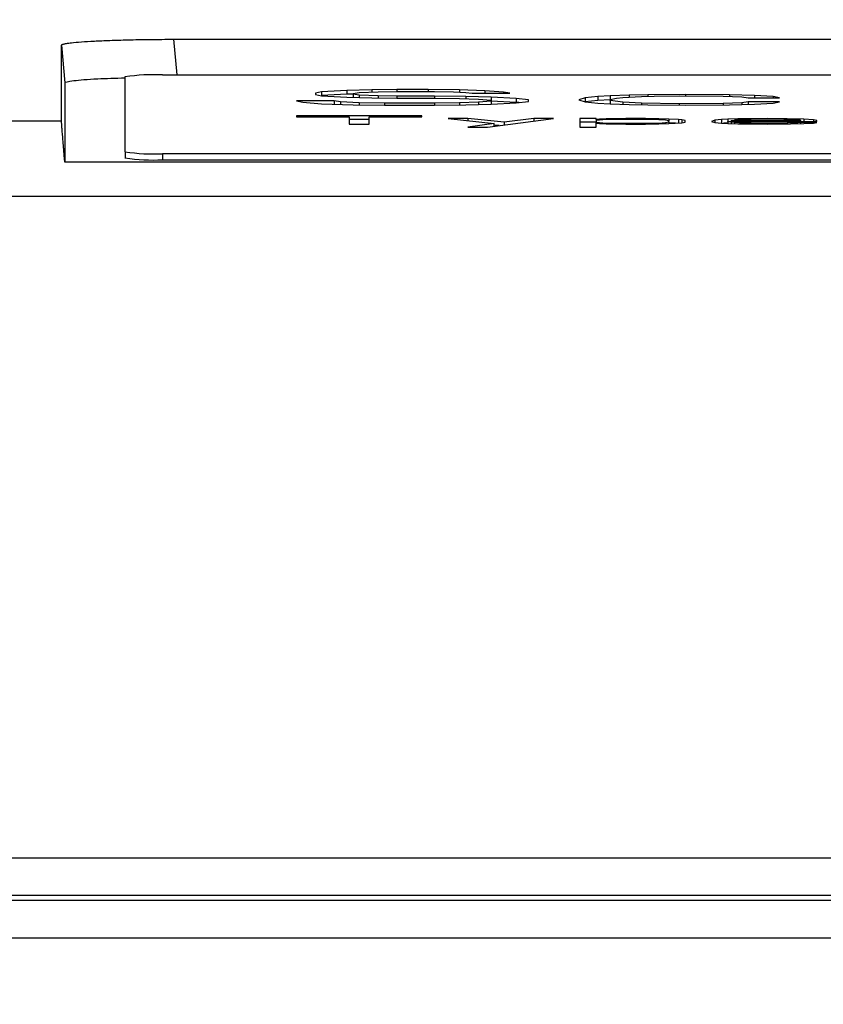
# Paper-space layout 'Web Drawing(2)' of a CAD drawing. Header units: millimetres. Extents: x 71 to 1085, y 76 to 849.
# Tile 13 of 63: x 352 to 374, y 242 to 269. Entities that reach past the tile are written whole.
import ezdxf

# ---------------------------------------------------------------- set-up
doc = ezdxf.new("R2010")
doc.units = ezdxf.units.MM
doc.layers.add('DIMENSIONS', color=140, linetype='Continuous', lineweight=25)
doc.styles.add('SLDTEXTSTYLE0', font='TXT', dxfattribs={"width": 0.75})
doc.dimstyles.new('SLDDIMSTYLE0', dxfattribs={"dimtxt": 10, "dimasz": 10, "dimexe": 0, "dimexo": 0.0625, "dimgap": 2.5, "dimtad": 0, "dimtih": 1, "dimtoh": 1, "dimdec": 1, "dimrnd": 1e-09, "dimzin": 4, "dimdsep": 46, "dimtxsty": 'SLDTEXTSTYLE0', "dimsah": 1, "dimcen": 0.09, "dimadec": 0, "dimazin": 1, "dimtfac": 1, "dimtdec": 1, "dimtofl": 0, "dimtmove": 0, "dimatfit": 3, "dimfxl": 0, "dimfrac": 2, "dimtolj": 1, "dimtzin": 12, "dimarcsym": 0})

# ---------------------------------------------------------------- blocks, each defined once
blk = doc.blocks.new('_D_26')
at = {"layer": 'DIMENSIONS'}
for p, q in [((214.505, 243.63), (214.505, 343.861)), ((560.505, 243.63), (560.505, 343.861)), ((370.88, 342.158), (367.833, 342.158)), ((367.833, 342.158), (367.833, 326.283)), ((404.13, 342.158), (407.177, 342.158)), ((407.177, 342.158), (407.177, 326.283)), ((214.505, 340.686), (362.986, 340.686)), ((560.505, 340.686), (412.023, 340.686)), ((367.833, 326.283), (370.88, 326.283)), ((407.177, 326.283), (404.13, 326.283))]:
    blk.add_line(p, q, dxfattribs=at)
for points in [[(214.505, 340.686), (224.505, 339.147), (224.505, 342.224)], [(560.505, 340.686), (550.505, 342.224), (550.505, 339.147)]]:
    blk.add_solid(points, dxfattribs=at)
at = {"layer": 'DIMENSIONS', "char_height": 10, "attachment_point": 1, "style": 'SLDTEXTSTYLE0'}
for s, insert in [('346.0', (370.88, 357.08)), ('13.62', (370.88, 339.173))]:
    blk.add_mtext(s, dxfattribs=dict(at, insert=insert))
blk = doc.blocks.new('_D_27')
at = {"layer": 'DIMENSIONS'}
for p, q in [((332.505, 243.63), (332.505, 302.903)), ((442.505, 243.63), (442.505, 302.903)), ((374.574, 301.2), (371.527, 301.2)), ((371.527, 301.2), (371.527, 285.325)), ((400.435, 301.2), (403.482, 301.2)), ((403.482, 301.2), (403.482, 285.325)), ((332.505, 299.728), (366.681, 299.728)), ((442.505, 299.728), (408.329, 299.728)), ((371.527, 285.325), (374.574, 285.325)), ((403.482, 285.325), (400.435, 285.325))]:
    blk.add_line(p, q, dxfattribs=at)
for points in [[(332.505, 299.728), (342.505, 298.19), (342.505, 301.267)], [(442.505, 299.728), (432.505, 301.267), (432.505, 298.19)]]:
    blk.add_solid(points, dxfattribs=at)
at = {"layer": 'DIMENSIONS', "char_height": 10, "attachment_point": 1, "style": 'SLDTEXTSTYLE0'}
for s, insert in [('110.0', (370.88, 316.122)), ('4.33', (374.574, 298.216))]:
    blk.add_mtext(s, dxfattribs=dict(at, insert=insert))

psp = doc.layouts.new('Web Drawing(2)')

# ---------------------------------------------------------------- linework, layer by layer
for p, q in [((356.306, 268.003), (418.704, 268.003)), ((356.389, 267.056), (356.306, 268.003)), ((353.317, 265.824), (353.317, 267.847)), ((353.317, 267.847), (353.405, 266.845)), ((355.005, 265.015), (355.005, 267.004)), ((356.005, 267.056), (419.005, 267.056)), ((353.405, 266.845), (353.405, 264.736)), ((360.897, 266.641), (360.23, 266.606)), ((361.564, 266.659), (360.897, 266.641)), ((360.897, 266.641), (360.897, 266.542)), ((362.23, 266.668), (361.564, 266.659)), ((361.564, 266.659), (361.564, 266.6)), ((363.064, 266.668), (362.23, 266.668)), ((362.23, 266.668), (362.23, 266.615)), ((363.897, 266.659), (363.064, 266.668)), ((363.064, 266.668), (363.064, 266.615)), ((364.564, 266.632), (363.897, 266.659)), ((363.897, 266.659), (363.897, 266.597)), ((365.064, 266.597), (364.564, 266.632)), ((364.564, 266.632), (364.564, 266.57)), ((360.564, 266.365), (359.564, 266.365)), ((359.564, 266.365), (359.73, 266.33)), ((360.23, 266.606), (360.064, 266.57)), ((360.064, 266.57), (360.064, 266.535)), ((360.064, 266.535), (360.23, 266.499)), ((360.23, 266.506), (360.214, 266.502)), ((360.23, 266.606), (360.23, 266.506)), ((360.897, 266.542), (360.23, 266.506)), ((360.23, 266.499), (360.897, 266.463)), ((360.73, 266.339), (360.564, 266.365)), ((360.564, 266.365), (360.564, 266.274)), ((361.064, 266.546), (360.897, 266.542)), ((360.897, 266.463), (361.564, 266.445)), ((361.064, 266.561), (361.23, 266.588)), ((361.064, 266.543), (361.064, 266.561)), ((361.23, 266.517), (361.064, 266.543)), ((361.064, 266.543), (361.064, 266.459)), ((361.23, 266.588), (361.73, 266.606)), ((361.73, 266.499), (361.23, 266.517)), ((361.23, 266.517), (361.23, 266.454)), ((361.564, 266.445), (362.23, 266.437)), ((361.73, 266.606), (362.23, 266.615)), ((362.23, 266.49), (361.73, 266.499)), ((361.73, 266.499), (361.73, 266.443)), ((362.23, 266.615), (363.23, 266.615)), ((363.23, 266.49), (362.23, 266.49)), ((362.23, 266.49), (362.23, 266.437)), ((362.23, 266.437), (363.23, 266.437)), ((363.23, 266.615), (363.73, 266.606)), ((364.064, 266.481), (363.23, 266.49)), ((363.23, 266.49), (363.23, 266.437)), ((363.23, 266.437), (363.897, 266.428)), ((363.73, 266.606), (364.064, 266.588)), ((363.897, 266.428), (364.397, 266.41)), ((364.064, 266.588), (364.23, 266.57)), ((364.73, 266.463), (364.064, 266.481)), ((364.064, 266.481), (364.064, 266.422)), ((364.23, 266.57), (365.23, 266.57)), ((364.397, 266.41), (364.73, 266.383)), ((365.397, 266.428), (364.73, 266.463)), ((364.73, 266.463), (364.73, 266.383)), ((364.73, 266.383), (364.73, 266.356)), ((365.397, 266.328), (364.73, 266.363)), ((365.23, 266.57), (365.064, 266.597)), ((365.064, 266.597), (365.064, 266.57)), ((365.73, 266.392), (365.397, 266.428)), ((365.397, 266.428), (365.397, 266.328)), ((365.73, 266.347), (365.73, 266.392)), ((367.23, 266.445), (367.064, 266.392)), ((367.064, 266.392), (367.23, 266.339)), ((367.564, 266.481), (367.23, 266.445)), ((367.23, 266.445), (367.23, 266.346)), ((367.564, 266.381), (367.23, 266.346)), ((367.897, 266.499), (367.564, 266.481)), ((367.564, 266.481), (367.564, 266.381)), ((367.897, 266.399), (367.564, 266.381)), ((368.397, 266.517), (367.897, 266.499)), ((367.897, 266.499), (367.897, 266.401)), ((367.897, 266.401), (368.064, 266.437)), ((367.897, 266.374), (367.897, 266.401)), ((368.23, 266.33), (367.897, 266.374)), ((367.897, 266.374), (367.897, 266.285)), ((368.064, 266.437), (368.23, 266.454)), ((368.23, 266.454), (368.73, 266.481)), ((368.897, 266.526), (368.397, 266.517)), ((368.397, 266.517), (368.397, 266.463)), ((368.73, 266.481), (369.064, 266.49)), ((369.897, 266.535), (368.897, 266.526)), ((368.897, 266.526), (368.897, 266.486)), ((369.064, 266.49), (369.73, 266.499)), ((369.73, 266.499), (370.897, 266.49)), ((371.064, 266.526), (369.897, 266.535)), ((369.897, 266.535), (369.897, 266.498)), ((370.897, 266.49), (371.397, 266.472)), ((371.73, 266.508), (371.064, 266.526)), ((371.064, 266.526), (371.064, 266.484)), ((371.397, 266.472), (371.564, 266.445)), ((371.564, 266.445), (372.397, 266.445)), ((372.23, 266.481), (371.73, 266.508)), ((371.73, 266.508), (371.73, 266.445)), ((372.397, 266.445), (372.23, 266.481)), ((372.23, 266.481), (372.23, 266.445)), ((359.73, 266.33), (360.23, 266.285)), ((360.23, 266.285), (361.064, 266.258)), ((361.23, 266.312), (360.73, 266.339)), ((360.73, 266.339), (360.73, 266.269)), ((361.064, 266.258), (361.897, 266.249)), ((361.897, 266.303), (361.23, 266.312)), ((361.23, 266.312), (361.23, 266.257)), ((363.23, 266.303), (361.897, 266.303)), ((361.897, 266.303), (361.897, 266.249)), ((361.897, 266.249), (363.23, 266.249)), ((363.897, 266.312), (363.23, 266.303)), ((363.23, 266.303), (363.23, 266.249)), ((363.23, 266.249), (364.064, 266.258)), ((364.397, 266.33), (363.897, 266.312)), ((363.897, 266.312), (363.897, 266.257)), ((364.064, 266.258), (364.73, 266.276)), ((364.73, 266.356), (364.397, 266.33)), ((364.397, 266.33), (364.397, 266.267)), ((364.73, 266.356), (364.73, 266.276)), ((364.73, 266.276), (365.397, 266.312)), ((365.397, 266.312), (365.73, 266.347)), ((365.472, 266.32), (365.397, 266.328)), ((367.23, 266.346), (367.219, 266.342)), ((367.23, 266.339), (367.564, 266.303)), ((367.564, 266.303), (367.897, 266.285)), ((367.897, 266.285), (368.397, 266.267)), ((368.73, 266.303), (368.23, 266.33)), ((368.23, 266.33), (368.23, 266.273)), ((368.397, 266.267), (368.897, 266.258)), ((369.73, 266.285), (368.73, 266.303)), ((368.73, 266.303), (368.73, 266.261)), ((368.897, 266.258), (369.897, 266.249)), ((370.897, 266.294), (369.73, 266.285)), ((369.73, 266.285), (369.73, 266.251)), ((369.897, 266.249), (371.064, 266.258)), ((371.397, 266.312), (370.897, 266.294)), ((370.897, 266.294), (370.897, 266.257)), ((371.064, 266.258), (371.73, 266.276)), ((371.564, 266.339), (371.397, 266.312)), ((371.397, 266.312), (371.397, 266.267)), ((372.397, 266.339), (371.564, 266.339)), ((371.564, 266.339), (371.564, 266.272)), ((371.73, 266.276), (372.23, 266.303)), ((372.23, 266.303), (372.397, 266.339)), ((362.889, 265.968), (359.564, 265.968)), ((359.564, 265.968), (359.564, 265.945)), ((359.564, 265.945), (360.964, 265.945)), ((360.964, 265.945), (360.964, 265.748)), ((361.489, 265.868), (360.964, 265.868)), ((361.489, 265.748), (361.489, 265.945)), ((361.489, 265.945), (362.889, 265.945)), ((362.889, 265.945), (362.889, 265.968)), ((363.589, 265.898), (364.814, 265.767)), ((364.114, 265.898), (363.589, 265.898)), ((365.076, 265.8), (364.114, 265.898)), ((364.114, 265.898), (364.114, 265.842)), ((364.639, 265.673), (366.389, 265.898)), ((365.864, 265.898), (365.076, 265.8)), ((366.389, 265.898), (365.864, 265.898)), ((365.864, 265.898), (365.864, 265.83)), ((367.526, 265.898), (367.089, 265.898)), ((367.089, 265.898), (367.089, 265.673)), ((367.526, 265.87), (367.526, 265.898)), ((367.614, 265.879), (367.526, 265.87)), ((367.526, 265.87), (367.526, 265.846)), ((367.701, 265.86), (367.526, 265.846)), ((367.526, 265.846), (367.526, 265.8)), ((367.789, 265.888), (367.614, 265.879)), ((367.614, 265.879), (367.614, 265.853)), ((367.964, 265.87), (367.701, 265.86)), ((367.964, 265.893), (367.789, 265.888)), ((367.789, 265.888), (367.789, 265.863)), ((368.314, 265.898), (367.964, 265.893)), ((367.964, 265.893), (367.964, 265.87)), ((368.314, 265.874), (367.964, 265.87)), ((368.839, 265.898), (368.314, 265.898)), ((368.314, 265.898), (368.314, 265.874)), ((368.839, 265.874), (368.314, 265.874)), ((369.189, 265.893), (368.839, 265.898)), ((368.839, 265.898), (368.839, 265.874)), ((369.189, 265.865), (368.839, 265.874)), ((369.451, 265.884), (369.189, 265.893)), ((369.189, 265.893), (369.189, 265.865)), ((369.364, 265.851), (369.189, 265.865)), ((369.451, 265.837), (369.364, 265.851)), ((369.714, 265.87), (369.451, 265.884)), ((369.451, 265.884), (369.451, 265.837)), ((369.451, 265.809), (369.451, 265.837)), ((369.801, 265.86), (369.714, 265.87)), ((369.714, 265.87), (369.714, 265.78)), ((369.889, 265.842), (369.801, 265.86)), ((369.801, 265.86), (369.801, 265.785)), ((369.889, 265.804), (369.889, 265.842)), ((370.676, 265.851), (370.589, 265.823)), ((370.851, 265.87), (370.676, 265.851)), ((370.676, 265.851), (370.676, 265.795)), ((371.026, 265.879), (370.851, 265.87)), ((370.851, 265.87), (370.851, 265.776)), ((371.289, 265.888), (371.026, 265.879)), ((371.026, 265.879), (371.026, 265.823)), ((371.114, 265.846), (371.201, 265.856)), ((371.114, 265.842), (371.114, 265.846)), ((371.114, 265.842), (372.951, 265.842)), ((371.114, 265.842), (371.114, 265.823)), ((371.464, 265.87), (371.201, 265.856)), ((371.551, 265.893), (371.289, 265.888)), ((371.289, 265.888), (371.289, 265.86)), ((371.639, 265.874), (371.464, 265.87)), ((372.076, 265.898), (371.551, 265.893)), ((371.551, 265.893), (371.551, 265.872)), ((371.989, 265.879), (371.639, 265.874)), ((372.514, 265.874), (371.989, 265.879)), ((372.601, 265.893), (372.076, 265.898)), ((372.076, 265.898), (372.076, 265.878)), ((372.776, 265.865), (372.514, 265.874)), ((373.039, 265.879), (372.601, 265.893)), ((372.601, 265.893), (372.601, 265.871)), ((372.951, 265.851), (372.776, 265.865)), ((372.951, 265.842), (372.951, 265.851)), ((372.951, 265.842), (372.951, 265.823)), ((373.301, 265.86), (373.039, 265.879)), ((373.039, 265.879), (373.039, 265.823)), ((373.389, 265.842), (373.301, 265.86)), ((373.301, 265.86), (373.301, 265.823)), ((373.389, 265.823), (373.389, 265.842)), ((353.317, 265.824), (262.634, 265.824)), ((360.964, 265.748), (361.489, 265.748)), ((364.814, 265.767), (364.114, 265.673)), ((364.114, 265.673), (364.639, 265.673)), ((364.814, 265.696), (364.814, 265.767)), ((364.947, 265.713), (364.814, 265.726)), ((365.076, 265.8), (365.076, 265.729)), ((367.526, 265.798), (367.089, 265.798)), ((367.089, 265.673), (367.526, 265.673)), ((367.526, 265.8), (367.701, 265.785)), ((367.526, 265.776), (367.526, 265.8)), ((367.526, 265.673), (367.526, 265.776)), ((367.526, 265.776), (367.614, 265.767)), ((367.614, 265.767), (367.789, 265.757)), ((367.701, 265.785), (367.964, 265.776)), ((367.701, 265.785), (367.701, 265.762)), ((367.789, 265.757), (367.964, 265.753)), ((367.964, 265.776), (368.314, 265.771)), ((367.964, 265.776), (367.964, 265.753)), ((367.964, 265.753), (368.314, 265.748)), ((368.314, 265.771), (368.664, 265.771)), ((368.314, 265.771), (368.314, 265.748)), ((368.314, 265.748), (368.839, 265.748)), ((368.664, 265.771), (369.014, 265.776)), ((368.664, 265.771), (368.664, 265.748)), ((368.839, 265.748), (369.189, 265.753)), ((369.014, 265.776), (369.276, 265.785)), ((369.014, 265.776), (369.014, 265.75)), ((369.189, 265.753), (369.451, 265.762)), ((369.276, 265.785), (369.364, 265.795)), ((369.276, 265.785), (369.276, 265.756)), ((369.364, 265.795), (369.451, 265.809)), ((369.364, 265.795), (369.364, 265.759)), ((369.451, 265.809), (369.451, 265.762)), ((369.451, 265.762), (369.801, 265.785)), ((369.632, 265.774), (369.451, 265.784)), ((369.801, 265.785), (369.889, 265.804)), ((370.589, 265.823), (370.676, 265.795)), ((370.676, 265.795), (370.851, 265.776)), ((370.851, 265.776), (371.026, 265.767)), ((371.026, 265.779), (370.91, 265.773)), ((371.026, 265.814), (371.026, 265.823)), ((371.026, 265.823), (373.389, 265.823)), ((371.114, 265.8), (371.026, 265.814)), ((371.026, 265.814), (371.026, 265.767)), ((371.026, 265.767), (371.289, 265.757)), ((371.201, 265.79), (371.114, 265.8)), ((371.114, 265.8), (371.114, 265.764)), ((371.464, 265.776), (371.201, 265.79)), ((371.201, 265.79), (371.201, 265.761)), ((371.289, 265.757), (371.551, 265.753)), ((371.639, 265.771), (371.464, 265.776)), ((371.464, 265.776), (371.464, 265.754)), ((371.551, 265.753), (372.076, 265.748)), ((371.989, 265.767), (371.639, 265.771)), ((371.639, 265.771), (371.639, 265.752)), ((372.601, 265.771), (371.989, 265.767)), ((371.989, 265.767), (371.989, 265.749)), ((372.076, 265.748), (372.689, 265.753)), ((372.864, 265.781), (372.601, 265.771)), ((372.601, 265.771), (372.601, 265.752)), ((372.689, 265.753), (373.039, 265.762)), ((372.951, 265.795), (372.864, 265.781)), ((372.864, 265.781), (372.864, 265.757)), ((373.389, 265.795), (372.951, 265.795)), ((372.951, 265.795), (372.951, 265.76)), ((373.039, 265.762), (373.301, 265.776)), ((373.301, 265.776), (373.389, 265.795)), ((355.005, 265.015), (355.005, 264.856)), ((419.005, 264.963), (356.005, 264.963)), ((356.005, 264.963), (356.005, 264.803)), ((356.005, 264.803), (419.005, 264.803)), ((421.605, 264.736), (353.405, 264.736)), ((512.377, 263.827), (262.634, 263.827)), ((214.505, 246.254), (560.505, 246.254)), ((214.505, 245.256), (560.505, 245.256)), ((560.505, 245.119), (214.505, 245.119)), ((560.505, 244.121), (214.505, 244.121))]:
    psp.add_line(p, q)
for centre, start, end in [((355.755, 262.24), 87.0366, 98.9552), ((355.755, 269.779), 261.0448, 272.9634), ((355.755, 269.619), 261.0448, 272.9634)]:
    psp.add_arc(centre, 4.823, start, end)
for points, knots in [([(353.317, 267.847), (353.318, 267.85), (353.32, 267.856), (353.337, 267.866), (353.364, 267.875), (353.402, 267.884), (353.45, 267.893), (353.51, 267.902), (353.625, 267.917), (353.832, 267.936), (354.18, 267.958), (354.596, 267.976), (355.004, 267.988), (355.369, 267.996), (355.675, 268), (355.988, 268.003), (356.2, 268.003), (356.306, 268.003)], [0, 0, 0, 0, 0.038981, 0.077597, 0.115989, 0.154299, 0.192671, 0.231248, 0.270171, 0.385067, 0.500041, 0.614901, 0.72991, 0.797729, 0.864839, 0.932007, 1, 1, 1, 1]), ([(353.405, 266.845), (353.417, 266.855), (353.44, 266.876), (353.684, 266.915), (354.162, 266.956), (354.749, 266.973), (355.005, 266.981)], [0, 0, 0, 0, 0.189988, 0.374787, 0.727527, 1, 1, 1, 1]), ([(353.405, 264.736), (353.401, 264.778), (353.394, 264.862), (353.384, 264.98), (353.375, 265.092), (353.367, 265.196), (353.359, 265.293), (353.351, 265.381), (353.345, 265.462), (353.339, 265.534), (353.334, 265.598), (353.33, 265.654), (353.326, 265.702), (353.323, 265.742), (353.32, 265.774), (353.319, 265.798), (353.318, 265.816), (353.318, 265.821), (353.317, 265.824)], [0, 0, 0, 0, 0.068613, 0.136405, 0.203378, 0.269532, 0.334869, 0.39939, 0.463095, 0.525987, 0.588067, 0.649335, 0.709794, 0.769445, 0.828289, 0.886329, 0.943565, 1, 1, 1, 1])]:
    psp.add_open_spline(points, degree=3, knots=knots)

# ---------------------------------------------------------------- dimensions: what is measured, and where the dimension line sits
at = {"layer": 'DIMENSIONS'}
for base, p1, p2, picture, middle in [((560.505, 340.686), (214.505, 242.36), (560.505, 242.36), '_D_26', (387.505, 340.686)), ((442.505, 299.728), (332.505, 242.36), (442.505, 242.36), '_D_27', (387.505, 299.728))]:
    dim = psp.add_linear_dim(base=base, p1=p1, p2=p2, dimstyle='SLDDIMSTYLE0', dxfattribs=at)
    dim.commit()
    dim.dimension.update_dxf_attribs({"geometry": picture, "text_midpoint": middle, "dimtype": 160})

doc.saveas('drawing.dxf')
